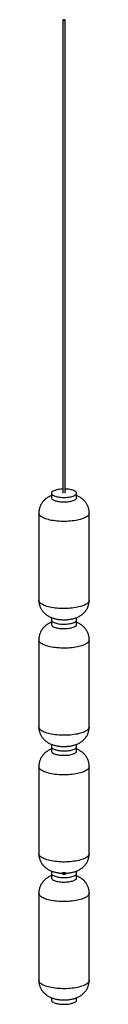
# Paper-space layout '_Dimétrica' of a CAD drawing. Header units: millimetres. Extents: x -60 to 60, y -19 to 2325.
import ezdxf

# ---------------------------------------------------------------- set-up
doc = ezdxf.new("R2010")
doc.units = ezdxf.units.MM

psp = doc.layouts.new('_Dimétrica')

# ---------------------------------------------------------------- linework, layer by layer
at = {"color": 7, "linetype": 'Continuous', "lineweight": 25}
for p, q in [((-2.5, 2324), (-2.5, 1197.4)), ((2.5, 1197.4), (2.5, 2324)), ((-30, 1197.4), (-30, 1186.7)), ((30, 1186.7), (30, 1197.4)), ((-60, 1150.2), (-60, 942.8)), ((60, 942.8), (60, 1150.2)), ((-30, 901.3), (-30, 885)), ((30, 885), (30, 901.3)), ((-60, 848.5), (-60, 641.1)), ((60, 641.1), (60, 848.5)), ((-30, 599.6), (-30, 583.3)), ((30, 583.3), (30, 599.6)), ((-60, 546.8), (-60, 339.4)), ((60, 339.4), (60, 546.8)), ((-30, 297.9), (-30, 281.6)), ((30, 281.6), (30, 297.9)), ((-60, 245.1), (-60, 37.7)), ((60, 37.7), (60, 245.1)), ((-30, -3.8), (-30, -9.4)), ((30, -9.4), (30, -3.8))]:
    psp.add_line(p, q, dxfattribs=at)
at = {"color": 7, "linetype": 'Continuous', "lineweight": 25, "flags": 128}
for points in [[(-0.9, 2323.2), (0.1, 2323.2), (1, 2323.3), (1.8, 2323.5), (2.3, 2323.7), (2.5, 2324.1), (2.3, 2324.4), (1.7, 2324.6), (0.9, 2324.8), (-0.1, 2324.9), (-1, 2324.8), (-1.8, 2324.6), (-2.3, 2324.3), (-2.5, 2324), (-2.3, 2323.7), (-1.7, 2323.4), (-0.9, 2323.2)], [(-2.5, 1207.3), (-5.4, 1207.2), (-8.5, 1207), (-11.6, 1206.6), (-14.5, 1206.1), (-17.3, 1205.5), (-19.8, 1204.9), (-22.1, 1204.1), (-24.2, 1203.3), (-26, 1202.4), (-27.4, 1201.4), (-28.6, 1200.4), (-29.4, 1199.3), (-29.9, 1198.3), (-30, 1197.2), (-29.8, 1196.1), (-29.2, 1195), (-28.3, 1194), (-27, 1193), (-25.4, 1192.1), (-23.6, 1191.2), (-21.4, 1190.4), (-19, 1189.6), (-16.4, 1189), (-13.6, 1188.5), (-10.6, 1188)], [(-10.6, 1188), (-7.5, 1187.7), (-4.3, 1187.5), (-1.1, 1187.4), (2.2, 1187.4), (5.4, 1187.5), (8.5, 1187.8), (11.6, 1188.1), (14.5, 1188.6), (17.3, 1189.2), (19.8, 1189.9), (22.1, 1190.6), (24.2, 1191.5), (26, 1192.4), (27.4, 1193.3), (28.6, 1194.3), (29.4, 1195.4), (29.9, 1196.5), (30, 1197.5), (29.8, 1198.6), (29.2, 1199.7), (28.3, 1200.7), (27, 1201.7), (25.4, 1202.7), (23.6, 1203.6), (21.4, 1204.4), (19, 1205.1), (16.4, 1205.7), (13.6, 1206.3), (10.6, 1206.7), (7.5, 1207), (4.3, 1207.3), (2.5, 1207.3)], [(-30, 1186.7), (-30, 1186.6), (-29.8, 1185.5), (-29.2, 1184.4), (-28.3, 1183.4), (-27, 1182.4), (-25.4, 1181.4), (-23.6, 1180.5), (-21.4, 1179.7), (-19, 1179), (-16.4, 1178.4), (-13.6, 1177.8), (-10.6, 1177.4), (-7.5, 1177.1), (-4.3, 1176.8), (-1.1, 1176.7), (2.2, 1176.8), (5.4, 1176.9), (8.5, 1177.2), (11.6, 1177.5), (14.5, 1178), (17.3, 1178.6), (19.8, 1179.2), (22.1, 1180), (24.2, 1180.8), (26, 1181.7), (27.4, 1182.7), (28.6, 1183.7), (29.4, 1184.8), (29.9, 1185.8), (30, 1186.7)], [(60, 1150.2), (60, 1149.9), (59.7, 1148.4), (59.1, 1146.8), (58.2, 1145.3), (56.9, 1143.9), (55.3, 1142.4), (53.3, 1141.1), (51.1, 1139.7), (48.5, 1138.5), (45.7, 1137.2), (42.5, 1136.1), (39.2, 1135.1), (35.6, 1134.1), (31.8, 1133.3), (27.8, 1132.5), (23.6, 1131.8), (19.3, 1131.3), (14.9, 1130.9), (10.4, 1130.5), (5.9, 1130.3), (1.3, 1130.2), (-3.3, 1130.3), (-7.9, 1130.4), (-12.4, 1130.7), (-16.9, 1131), (-21.2, 1131.5), (-25.4, 1132.1), (-29.5, 1132.8), (-33.4, 1133.6), (-37.2, 1134.5), (-40.7, 1135.5), (-43.9, 1136.6), (-46.9, 1137.8), (-49.6, 1139), (-52.1, 1140.3), (-54.2, 1141.7), (-56, 1143.1), (-57.5, 1144.5), (-58.6, 1146), (-59.4, 1147.5), (-59.9, 1149), (-60, 1150.2)], [(60, 942.8), (60, 942.5), (59.7, 940.9), (59.1, 939.4), (58.2, 937.9), (56.9, 936.5), (55.3, 935), (53.3, 933.6), (51.1, 932.3), (48.5, 931), (45.7, 929.8), (42.5, 928.7), (39.2, 927.7), (35.6, 926.7), (31.8, 925.8), (27.8, 925.1), (23.6, 924.4), (19.3, 923.9), (14.9, 923.4), (10.4, 923.1), (5.9, 922.9), (1.3, 922.8), (-3.3, 922.8), (-7.9, 923), (-12.4, 923.2), (-16.9, 923.6), (-21.2, 924.1), (-25.4, 924.7), (-29.5, 925.4), (-33.4, 926.2), (-37.2, 927.1), (-40.7, 928.1), (-43.9, 929.2), (-46.9, 930.3), (-49.6, 931.6), (-52.1, 932.9), (-54.2, 934.2), (-56, 935.6), (-57.5, 937.1), (-58.6, 938.6), (-59.4, 940.1), (-59.9, 941.6), (-60, 942.8)], [(-30, 895.7), (-30, 895.5), (-29.8, 894.4), (-29.2, 893.3), (-28.3, 892.3), (-27, 891.3), (-25.4, 890.4), (-23.6, 889.5), (-21.4, 888.7), (-19, 887.9), (-16.4, 887.3), (-13.6, 886.8), (-10.6, 886.3)], [(-30, 895.7), (-30, 895.5), (-29.8, 894.4), (-29.2, 893.3), (-28.3, 892.3), (-27, 891.3), (-25.4, 890.4), (-23.6, 889.5), (-21.4, 888.7), (-19, 887.9), (-16.4, 887.3), (-13.6, 886.8), (-10.6, 886.3)], [(-10.6, 886.3), (-7.5, 886), (-4.3, 885.8), (-1.1, 885.7), (2.2, 885.7), (5.4, 885.8), (8.5, 886.1), (11.6, 886.4), (14.5, 886.9), (17.3, 887.5), (19.8, 888.2), (22.1, 888.9), (24.2, 889.8), (26, 890.7), (27.4, 891.6), (28.6, 892.6), (29.4, 893.7), (29.9, 894.8), (30, 895.7)], [(-10.6, 886.3), (-7.5, 886), (-4.3, 885.8), (-1.1, 885.7), (2.2, 885.7), (5.4, 885.8), (8.5, 886.1), (11.6, 886.4), (14.5, 886.9), (17.3, 887.5), (19.8, 888.2), (22.1, 888.9), (24.2, 889.8), (26, 890.7), (27.4, 891.6), (28.6, 892.6), (29.4, 893.7), (29.9, 894.8), (30, 895.7)], [(-30, 885), (-30, 884.9), (-29.8, 883.8), (-29.2, 882.7), (-28.3, 881.7), (-27, 880.7), (-25.4, 879.7), (-23.6, 878.9), (-21.4, 878), (-19, 877.3), (-16.4, 876.7), (-13.6, 876.1), (-10.6, 875.7), (-7.5, 875.4), (-4.3, 875.1), (-1.1, 875), (2.2, 875.1), (5.4, 875.2), (8.5, 875.5), (11.6, 875.8), (14.5, 876.3), (17.3, 876.9), (19.8, 877.5), (22.1, 878.3), (24.2, 879.1), (26, 880), (27.4, 881), (28.6, 882), (29.4, 883.1), (29.9, 884.1), (30, 885)], [(60, 848.5), (60, 848.2), (59.7, 846.7), (59.1, 845.1), (58.2, 843.6), (56.9, 842.2), (55.3, 840.7), (53.3, 839.4), (51.1, 838), (48.5, 836.8), (45.7, 835.5), (42.5, 834.4), (39.2, 833.4), (35.6, 832.4), (31.8, 831.6), (27.8, 830.8), (23.6, 830.1), (19.3, 829.6), (14.9, 829.2), (10.4, 828.8), (5.9, 828.6), (1.3, 828.5), (-3.3, 828.6), (-7.9, 828.7), (-12.4, 829), (-16.9, 829.3), (-21.2, 829.8), (-25.4, 830.4), (-29.5, 831.1), (-33.4, 831.9), (-37.2, 832.8), (-40.7, 833.8), (-43.9, 834.9), (-46.9, 836.1), (-49.6, 837.3), (-52.1, 838.6), (-54.2, 840), (-56, 841.4), (-57.5, 842.8), (-58.6, 844.3), (-59.4, 845.8), (-59.9, 847.3), (-60, 848.5)], [(60, 641.1), (60, 640.8), (59.7, 639.2), (59.1, 637.7), (58.2, 636.2), (56.9, 634.8), (55.3, 633.3), (53.3, 631.9), (51.1, 630.6), (48.5, 629.3), (45.7, 628.1), (42.5, 627), (39.2, 626), (35.6, 625), (31.8, 624.1), (27.8, 623.4), (23.6, 622.7), (19.3, 622.2), (14.9, 621.7), (10.4, 621.4), (5.9, 621.2), (1.3, 621.1), (-3.3, 621.1), (-7.9, 621.3), (-12.4, 621.5), (-16.9, 621.9), (-21.2, 622.4), (-25.4, 623), (-29.5, 623.7), (-33.4, 624.5), (-37.2, 625.4), (-40.7, 626.4), (-43.9, 627.5), (-46.9, 628.6), (-49.6, 629.9), (-52.1, 631.2), (-54.2, 632.5), (-56, 633.9), (-57.5, 635.4), (-58.6, 636.9), (-59.4, 638.4), (-59.9, 639.9), (-60, 641.1)], [(-30, 594), (-30, 593.8), (-29.8, 592.7), (-29.2, 591.6), (-28.3, 590.6), (-27, 589.6), (-25.4, 588.7), (-23.6, 587.8), (-21.4, 587), (-19, 586.2), (-16.4, 585.6), (-13.6, 585.1), (-10.6, 584.6)], [(-30, 594), (-30, 593.8), (-29.8, 592.7), (-29.2, 591.6), (-28.3, 590.6), (-27, 589.6), (-25.4, 588.7), (-23.6, 587.8), (-21.4, 587), (-19, 586.2), (-16.4, 585.6), (-13.6, 585.1), (-10.6, 584.6)], [(-10.6, 584.6), (-7.5, 584.3), (-4.3, 584.1), (-1.1, 584), (2.2, 584), (5.4, 584.1), (8.5, 584.4), (11.6, 584.7), (14.5, 585.2), (17.3, 585.8), (19.8, 586.5), (22.1, 587.2), (24.2, 588.1), (26, 589), (27.4, 589.9), (28.6, 590.9), (29.4, 592), (29.9, 593.1), (30, 594)], [(-10.6, 584.6), (-7.5, 584.3), (-4.3, 584.1), (-1.1, 584), (2.2, 584), (5.4, 584.1), (8.5, 584.4), (11.6, 584.7), (14.5, 585.2), (17.3, 585.8), (19.8, 586.5), (22.1, 587.2), (24.2, 588.1), (26, 589), (27.4, 589.9), (28.6, 590.9), (29.4, 592), (29.9, 593.1), (30, 594)], [(-30, 583.3), (-30, 583.2), (-29.8, 582.1), (-29.2, 581), (-28.3, 580), (-27, 579), (-25.4, 578), (-23.6, 577.2), (-21.4, 576.3), (-19, 575.6), (-16.4, 575), (-13.6, 574.4), (-10.6, 574), (-7.5, 573.7), (-4.3, 573.4), (-1.1, 573.4), (2.2, 573.4), (5.4, 573.5), (8.5, 573.8), (11.6, 574.1), (14.5, 574.6), (17.3, 575.2), (19.8, 575.8), (22.1, 576.6), (24.2, 577.4), (26, 578.3), (27.4, 579.3), (28.6, 580.3), (29.4, 581.4), (29.9, 582.4), (30, 583.3)], [(60, 546.8), (60, 546.5), (59.7, 545), (59.1, 543.4), (58.2, 542), (56.9, 540.5), (55.3, 539), (53.3, 537.7), (51.1, 536.3), (48.5, 535.1), (45.7, 533.9), (42.5, 532.7), (39.2, 531.7), (35.6, 530.7), (31.8, 529.9), (27.8, 529.1), (23.6, 528.4), (19.3, 527.9), (14.9, 527.5), (10.4, 527.1), (5.9, 526.9), (1.3, 526.8), (-3.3, 526.9), (-7.9, 527), (-12.4, 527.3), (-16.9, 527.6), (-21.2, 528.1), (-25.4, 528.7), (-29.5, 529.4), (-33.4, 530.2), (-37.2, 531.1), (-40.7, 532.1), (-43.9, 533.2), (-46.9, 534.4), (-49.6, 535.6), (-52.1, 536.9), (-54.2, 538.3), (-56, 539.7), (-57.5, 541.1), (-58.6, 542.6), (-59.4, 544.1), (-59.9, 545.6), (-60, 546.8)], [(60, 339.4), (60, 339.1), (59.7, 337.6), (59.1, 336), (58.2, 334.5), (56.9, 333.1), (55.3, 331.6), (53.3, 330.2), (51.1, 328.9), (48.5, 327.6), (45.7, 326.4), (42.5, 325.3), (39.2, 324.3), (35.6, 323.3), (31.8, 322.4), (27.8, 321.7), (23.6, 321), (19.3, 320.5), (14.9, 320), (10.4, 319.7), (5.9, 319.5), (1.3, 319.4), (-3.3, 319.4), (-7.9, 319.6), (-12.4, 319.8), (-16.9, 320.2), (-21.2, 320.7), (-25.4, 321.3), (-29.5, 322), (-33.4, 322.8), (-37.2, 323.7), (-40.7, 324.7), (-43.9, 325.8), (-46.9, 326.9), (-49.6, 328.2), (-52.1, 329.5), (-54.2, 330.8), (-56, 332.2), (-57.5, 333.7), (-58.6, 335.2), (-59.4, 336.7), (-59.9, 338.2), (-60, 339.4)], [(-30, 292.3), (-30, 292.1), (-29.8, 291), (-29.2, 289.9), (-28.3, 288.9), (-27, 287.9), (-25.4, 287), (-23.6, 286.1), (-21.4, 285.3), (-19, 284.5), (-16.4, 283.9), (-13.6, 283.4), (-10.6, 282.9)], [(-30, 292.3), (-30, 292.1), (-29.8, 291), (-29.2, 289.9), (-28.3, 288.9), (-27, 287.9), (-25.4, 287), (-23.6, 286.1), (-21.4, 285.3), (-19, 284.5), (-16.4, 283.9), (-13.6, 283.4), (-10.6, 282.9)], [(-30, 281.6), (-30, 281.5), (-29.8, 280.4), (-29.2, 279.3), (-28.3, 278.3), (-27, 277.3), (-25.4, 276.3), (-23.6, 275.5), (-21.4, 274.6), (-19, 273.9), (-16.4, 273.3), (-13.6, 272.7), (-10.6, 272.3), (-7.5, 272), (-4.3, 271.7), (-1.1, 271.7), (2.2, 271.7), (5.4, 271.8), (8.5, 272.1), (11.6, 272.4), (14.5, 272.9), (17.3, 273.5), (19.8, 274.1), (22.1, 274.9), (24.2, 275.7), (26, 276.6), (27.4, 277.6), (28.6, 278.6), (29.4, 279.7), (29.9, 280.7), (30, 281.6)], [(-10.6, 282.9), (-7.5, 282.6), (-4.3, 282.4), (-1.1, 282.3), (2.2, 282.3), (5.4, 282.4), (8.5, 282.7), (11.6, 283), (14.5, 283.5), (17.3, 284.1), (19.8, 284.8), (22.1, 285.5), (24.2, 286.4), (26, 287.3), (27.4, 288.2), (28.6, 289.2), (29.4, 290.3), (29.9, 291.4), (30, 292.3)], [(-10.6, 282.9), (-7.5, 282.6), (-4.3, 282.4), (-1.1, 282.3), (2.2, 282.3), (5.4, 282.4), (8.5, 282.7), (11.6, 283), (14.5, 283.5), (17.3, 284.1), (19.8, 284.8), (22.1, 285.5), (24.2, 286.4), (26, 287.3), (27.4, 288.2), (28.6, 289.2), (29.4, 290.3), (29.9, 291.4), (30, 292.3)], [(60, 245.1), (60, 244.8), (59.7, 243.3), (59.1, 241.8), (58.2, 240.3), (56.9, 238.8), (55.3, 237.3), (53.3, 236), (51.1, 234.6), (48.5, 233.4), (45.7, 232.2), (42.5, 231), (39.2, 230), (35.6, 229), (31.8, 228.2), (27.8, 227.4), (23.6, 226.7), (19.3, 226.2), (14.9, 225.8), (10.4, 225.4), (5.9, 225.2), (1.3, 225.1), (-3.3, 225.2), (-7.9, 225.3), (-12.4, 225.6), (-16.9, 225.9), (-21.2, 226.4), (-25.4, 227), (-29.5, 227.7), (-33.4, 228.5), (-37.2, 229.4), (-40.7, 230.4), (-43.9, 231.5), (-46.9, 232.7), (-49.6, 233.9), (-52.1, 235.2), (-54.2, 236.6), (-56, 238), (-57.5, 239.4), (-58.6, 240.9), (-59.4, 242.4), (-59.9, 243.9), (-60, 245.1)], [(60, 37.7), (60, 37.4), (59.7, 35.9), (59.1, 34.3), (58.2, 32.8), (56.9, 31.4), (55.3, 29.9), (53.3, 28.5), (51.1, 27.2), (48.5, 25.9), (45.7, 24.7), (42.5, 23.6), (39.2, 22.6), (35.6, 21.6), (31.8, 20.7), (27.8, 20), (23.6, 19.3), (19.3, 18.8), (14.9, 18.3), (10.4, 18), (5.9, 17.8), (1.3, 17.7), (-3.3, 17.7), (-7.9, 17.9), (-12.4, 18.1), (-16.9, 18.5), (-21.2, 19), (-25.4, 19.6), (-29.5, 20.3), (-33.4, 21.1), (-37.2, 22), (-40.7, 23), (-43.9, 24.1), (-46.9, 25.2), (-49.6, 26.5), (-52.1, 27.8), (-54.2, 29.1), (-56, 30.5), (-57.5, 32), (-58.6, 33.5), (-59.4, 35), (-59.9, 36.5), (-60, 37.7)], [(-30, -9.4), (-30, -9.6), (-29.8, -10.7), (-29.2, -11.8), (-28.3, -12.8), (-27, -13.8), (-25.4, -14.7), (-23.6, -15.6), (-21.4, -16.4), (-19, -17.2), (-16.4, -17.8), (-13.6, -18.3), (-10.6, -18.8)], [(-10.6, -18.8), (-7.5, -19.1), (-4.3, -19.3), (-1.1, -19.4), (2.2, -19.4), (5.4, -19.3), (8.5, -19), (11.6, -18.7), (14.5, -18.2), (17.3, -17.6), (19.8, -16.9), (22.1, -16.2), (24.2, -15.3), (26, -14.4), (27.4, -13.5), (28.6, -12.5), (29.4, -11.4), (29.9, -10.3), (30, -9.4)]]:
    psp.add_lwpolyline(points, dxfattribs=at)
at = {"color": 7, "linetype": 'Continuous', "flags": 128}
psp.add_lwpolyline([(5, 292.2), (4.7, 292.8), (3.8, 293.4), (2.2, 293.8), (0.3, 293.9), (-1.6, 293.8), (-3.3, 293.5), (-4.5, 293), (-5, 292.4), (-4.7, 291.7), (-3.8, 291.2), (-2.2, 290.8), (-0.3, 290.6), (1.6, 290.7), (3.3, 291), (4.5, 291.5), (5, 292.2)], dxfattribs=at)
at = {"color": 7, "linetype": 'Continuous', "lineweight": 25}
for points, knots in [([(-30, 1191.7), (-30.4, 1191.6), (-31.9, 1191), (-34.6, 1189.7), (-37.8, 1188), (-40.9, 1186), (-43.7, 1183.9), (-46.4, 1181.6), (-48.8, 1179.1), (-51, 1176.4), (-53, 1173.6), (-54.8, 1170.6), (-56.4, 1167.5), (-57.7, 1164.2), (-58.8, 1160.6), (-59.5, 1156.9), (-59.9, 1153.4), (-60, 1151.2), (-60, 1150.2)], [0, 0, 0, 0, 0.022497, 0.095191, 0.164586, 0.231714, 0.297345, 0.361991, 0.425982, 0.489526, 0.552756, 0.61576, 0.6786, 0.741322, 0.810887, 0.879567, 0.947221, 1, 1, 1, 1]), ([(60, 1150.2), (60, 1151), (60, 1153.1), (59.6, 1156.3), (59, 1159.8), (58, 1163.2), (56.8, 1166.5), (55.3, 1169.7), (53.6, 1172.7), (51.7, 1175.5), (49.6, 1178.2), (47.3, 1180.6), (44.8, 1182.9), (42.2, 1185), (39.4, 1187), (36.4, 1188.7), (33.3, 1190.4), (31.1, 1191.3), (30, 1191.7)], [0, 0, 0, 0, 0.044303, 0.1098, 0.174558, 0.238648, 0.302141, 0.36511, 0.427636, 0.48981, 0.551747, 0.613596, 0.675555, 0.737901, 0.801026, 0.865481, 0.932026, 1, 1, 1, 1]), ([(-60, 942.8), (-60, 942.6), (-60, 941.1), (-59.8, 938.4), (-59.3, 934.8), (-58.5, 931.4), (-57.4, 928), (-56, 924.8), (-54.4, 921.7), (-52.6, 918.8), (-50.6, 916.1), (-48.4, 913.5), (-46, 911.1), (-43.4, 908.9), (-40.7, 906.9), (-37.8, 905.1), (-34.8, 903.4), (-31.5, 901.9), (-27.9, 900.5), (-24.1, 899.3), (-20.1, 898.2), (-15.9, 897.4), (-11.7, 896.8), (-7.6, 896.4), (-3.5, 896.2), (0.5, 896.1), (4.6, 896.2), (8.6, 896.5), (12.7, 896.9), (16.8, 897.6), (21.1, 898.5), (25.3, 899.6), (29.3, 901), (32.9, 902.5), (36.3, 904.2), (39.4, 906.1), (42.4, 908.1), (45.1, 910.3), (47.6, 912.7), (50, 915.3), (52.1, 918.1), (54, 921), (55.7, 924), (57.1, 927.2), (58.2, 930.6), (59.2, 934.1), (59.8, 937.9), (60, 940.8), (60, 942.4), (60, 942.8)], [0, 0, 0, 0, 0.004458, 0.025521, 0.046338, 0.066931, 0.087322, 0.107535, 0.127594, 0.147526, 0.167364, 0.187151, 0.206941, 0.22681, 0.246866, 0.267258, 0.288197, 0.309963, 0.332877, 0.357167, 0.382634, 0.408173, 0.432944, 0.45686, 0.480157, 0.503128, 0.526065, 0.549198, 0.572809, 0.597262, 0.622998, 0.650468, 0.675695, 0.699571, 0.722225, 0.744002, 0.765193, 0.785998, 0.806549, 0.826928, 0.847188, 0.867364, 0.887479, 0.90755, 0.927589, 0.949671, 0.971474, 0.992963, 1, 1, 1, 1]), ([(-30, 890), (-30.4, 889.9), (-31.9, 889.3), (-34.6, 888), (-37.8, 886.3), (-40.9, 884.3), (-43.7, 882.2), (-46.4, 879.9), (-48.8, 877.4), (-51, 874.7), (-53, 871.9), (-54.8, 868.9), (-56.4, 865.8), (-57.7, 862.5), (-58.8, 858.9), (-59.5, 855.2), (-59.9, 851.7), (-60, 849.5), (-60, 848.5)], [0, 0, 0, 0, 0.022497, 0.095191, 0.164586, 0.231714, 0.297345, 0.361991, 0.425982, 0.489526, 0.552756, 0.61576, 0.6786, 0.741322, 0.810887, 0.879567, 0.947221, 1, 1, 1, 1]), ([(60, 848.5), (60, 849.3), (60, 851.4), (59.6, 854.6), (59, 858.1), (58, 861.5), (56.8, 864.8), (55.3, 868), (53.6, 871), (51.7, 873.8), (49.6, 876.5), (47.3, 878.9), (44.8, 881.2), (42.2, 883.3), (39.4, 885.3), (36.4, 887), (33.3, 888.7), (31.1, 889.6), (30, 890)], [0, 0, 0, 0, 0.044303, 0.1098, 0.174558, 0.238648, 0.302141, 0.36511, 0.427636, 0.48981, 0.551747, 0.613596, 0.675555, 0.737901, 0.801026, 0.865481, 0.932026, 1, 1, 1, 1]), ([(-60, 641.1), (-60, 640.9), (-60, 639.4), (-59.8, 636.7), (-59.3, 633.2), (-58.5, 629.7), (-57.4, 626.3), (-56, 623.1), (-54.4, 620), (-52.6, 617.1), (-50.6, 614.4), (-48.4, 611.8), (-46, 609.4), (-43.4, 607.2), (-40.7, 605.2), (-37.8, 603.4), (-34.8, 601.7), (-31.5, 600.2), (-27.9, 598.8), (-24.1, 597.6), (-20.1, 596.5), (-15.9, 595.7), (-11.7, 595.1), (-7.6, 594.7), (-3.5, 594.5), (0.5, 594.4), (4.6, 594.5), (8.6, 594.8), (12.7, 595.2), (16.8, 595.9), (21.1, 596.8), (25.3, 597.9), (29.3, 599.3), (32.9, 600.8), (36.3, 602.5), (39.4, 604.4), (42.4, 606.4), (45.1, 608.6), (47.6, 611), (50, 613.6), (52.1, 616.4), (54, 619.3), (55.7, 622.3), (57.1, 625.5), (58.2, 628.9), (59.2, 632.4), (59.8, 636.2), (60, 639.1), (60, 640.7), (60, 641.1)], [0, 0, 0, 0, 0.004458, 0.025521, 0.046338, 0.066931, 0.087322, 0.107535, 0.127594, 0.147526, 0.167364, 0.187151, 0.206941, 0.22681, 0.246866, 0.267258, 0.288197, 0.309963, 0.332877, 0.357167, 0.382634, 0.408173, 0.432944, 0.45686, 0.480157, 0.503128, 0.526065, 0.549198, 0.572809, 0.597262, 0.622998, 0.650468, 0.675695, 0.699571, 0.722225, 0.744002, 0.765193, 0.785998, 0.806549, 0.826928, 0.847188, 0.867364, 0.887479, 0.90755, 0.927589, 0.949671, 0.971474, 0.992963, 1, 1, 1, 1]), ([(-30, 588.3), (-30.4, 588.2), (-31.9, 587.6), (-34.6, 586.3), (-37.8, 584.6), (-40.9, 582.6), (-43.7, 580.5), (-46.4, 578.2), (-48.8, 575.7), (-51, 573), (-53, 570.2), (-54.8, 567.2), (-56.4, 564.1), (-57.7, 560.8), (-58.8, 557.2), (-59.5, 553.5), (-59.9, 550), (-60, 547.8), (-60, 546.8)], [0, 0, 0, 0, 0.022497, 0.095191, 0.164586, 0.231714, 0.297345, 0.361991, 0.425982, 0.489526, 0.552756, 0.61576, 0.6786, 0.741322, 0.810887, 0.879567, 0.947221, 1, 1, 1, 1]), ([(60, 546.8), (60, 547.6), (60, 549.7), (59.6, 552.9), (59, 556.4), (58, 559.8), (56.8, 563.1), (55.3, 566.3), (53.6, 569.3), (51.7, 572.1), (49.6, 574.8), (47.3, 577.2), (44.8, 579.5), (42.2, 581.6), (39.4, 583.6), (36.4, 585.3), (33.3, 587), (31.1, 587.9), (30, 588.3)], [0, 0, 0, 0, 0.0443027, 0.1098005, 0.174558, 0.238648, 0.3021412, 0.3651105, 0.4276357, 0.48981, 0.5517474, 0.6135961, 0.675555, 0.7379011, 0.8010257, 0.8654813, 0.9320256, 1, 1, 1, 1]), ([(-60, 339.4), (-60, 339.2), (-60, 337.7), (-59.8, 335), (-59.3, 331.5), (-58.5, 328), (-57.4, 324.6), (-56, 321.4), (-54.4, 318.3), (-52.6, 315.4), (-50.6, 312.7), (-48.4, 310.1), (-46, 307.7), (-43.4, 305.5), (-40.7, 303.5), (-37.8, 301.7), (-34.8, 300), (-31.5, 298.5), (-27.9, 297.1), (-24.1, 295.9), (-20.1, 294.8), (-15.9, 294), (-11.7, 293.4), (-7.6, 293), (-3.5, 292.8), (0.5, 292.7), (4.6, 292.8), (8.6, 293.1), (12.7, 293.5), (16.8, 294.2), (21.1, 295.1), (25.3, 296.2), (29.3, 297.6), (32.9, 299.1), (36.3, 300.8), (39.4, 302.7), (42.4, 304.7), (45.1, 306.9), (47.6, 309.3), (50, 311.9), (52.1, 314.7), (54, 317.6), (55.7, 320.6), (57.1, 323.8), (58.2, 327.2), (59.2, 330.7), (59.8, 334.5), (60, 337.4), (60, 339), (60, 339.4)], [0, 0, 0, 0, 0.004458, 0.025521, 0.046338, 0.066931, 0.087322, 0.107535, 0.127594, 0.147526, 0.167364, 0.187151, 0.206941, 0.22681, 0.246866, 0.267258, 0.288197, 0.309963, 0.332877, 0.357167, 0.382634, 0.408173, 0.432944, 0.45686, 0.480157, 0.503128, 0.526065, 0.549198, 0.572809, 0.597262, 0.622998, 0.650468, 0.675695, 0.699571, 0.722225, 0.744002, 0.765193, 0.785998, 0.806549, 0.826928, 0.847188, 0.867364, 0.887479, 0.90755, 0.927589, 0.949671, 0.971474, 0.992963, 1, 1, 1, 1]), ([(-30, 286.6), (-30.4, 286.5), (-31.9, 285.9), (-34.6, 284.6), (-37.8, 282.9), (-40.9, 280.9), (-43.7, 278.8), (-46.4, 276.5), (-48.8, 274), (-51, 271.3), (-53, 268.5), (-54.8, 265.5), (-56.4, 262.4), (-57.7, 259.1), (-58.8, 255.5), (-59.5, 251.8), (-59.9, 248.3), (-60, 246.1), (-60, 245.1)], [0, 0, 0, 0, 0.022497, 0.095191, 0.164586, 0.231714, 0.297345, 0.361991, 0.425982, 0.489526, 0.552756, 0.61576, 0.6786, 0.741322, 0.810887, 0.879567, 0.947221, 1, 1, 1, 1]), ([(60, 245.1), (60, 245.9), (60, 248), (59.6, 251.2), (59, 254.7), (58, 258.1), (56.8, 261.4), (55.3, 264.6), (53.6, 267.6), (51.7, 270.4), (49.6, 273.1), (47.3, 275.5), (44.8, 277.8), (42.2, 279.9), (39.4, 281.9), (36.4, 283.6), (33.3, 285.3), (31.1, 286.2), (30, 286.6)], [0, 0, 0, 0, 0.044303, 0.1098, 0.174558, 0.238648, 0.302141, 0.36511, 0.427636, 0.48981, 0.551747, 0.613596, 0.675555, 0.737901, 0.801026, 0.865481, 0.932026, 1, 1, 1, 1]), ([(-60, 37.7), (-60, 37.5), (-60, 36), (-59.8, 33.3), (-59.3, 29.8), (-58.5, 26.3), (-57.4, 22.9), (-56, 19.7), (-54.4, 16.6), (-52.6, 13.7), (-50.6, 11), (-48.4, 8.4), (-46, 6), (-43.4, 3.9), (-40.7, 1.8), (-37.8, 0), (-34.8, -1.7), (-31.5, -3.2), (-27.9, -4.6), (-24.1, -5.8), (-20.1, -6.9), (-15.9, -7.7), (-11.7, -8.3), (-7.6, -8.7), (-3.5, -8.9), (0.5, -9), (4.6, -8.9), (8.6, -8.6), (12.7, -8.2), (16.8, -7.5), (21.1, -6.6), (25.3, -5.5), (29.3, -4.1), (32.9, -2.6), (36.3, -0.9), (39.4, 1), (42.4, 3), (45.1, 5.2), (47.6, 7.6), (50, 10.2), (52.1, 13), (54, 15.9), (55.7, 18.9), (57.1, 22.1), (58.2, 25.5), (59.2, 29), (59.8, 32.8), (60, 35.7), (60, 37.3), (60, 37.7)], [0, 0, 0, 0, 0.004458, 0.025521, 0.046338, 0.066931, 0.087322, 0.107535, 0.127594, 0.147526, 0.167364, 0.187151, 0.206941, 0.22681, 0.246866, 0.267258, 0.288197, 0.309963, 0.332877, 0.357167, 0.382634, 0.408173, 0.432944, 0.45686, 0.480157, 0.503128, 0.526065, 0.549198, 0.572809, 0.597262, 0.622998, 0.650468, 0.675695, 0.699571, 0.722225, 0.744002, 0.765193, 0.785998, 0.806549, 0.826928, 0.847188, 0.867364, 0.887479, 0.90755, 0.927589, 0.949671, 0.971474, 0.992963, 1, 1, 1, 1])]:
    psp.add_open_spline(points, degree=3, knots=knots, dxfattribs=at)

doc.saveas('drawing.dxf')
